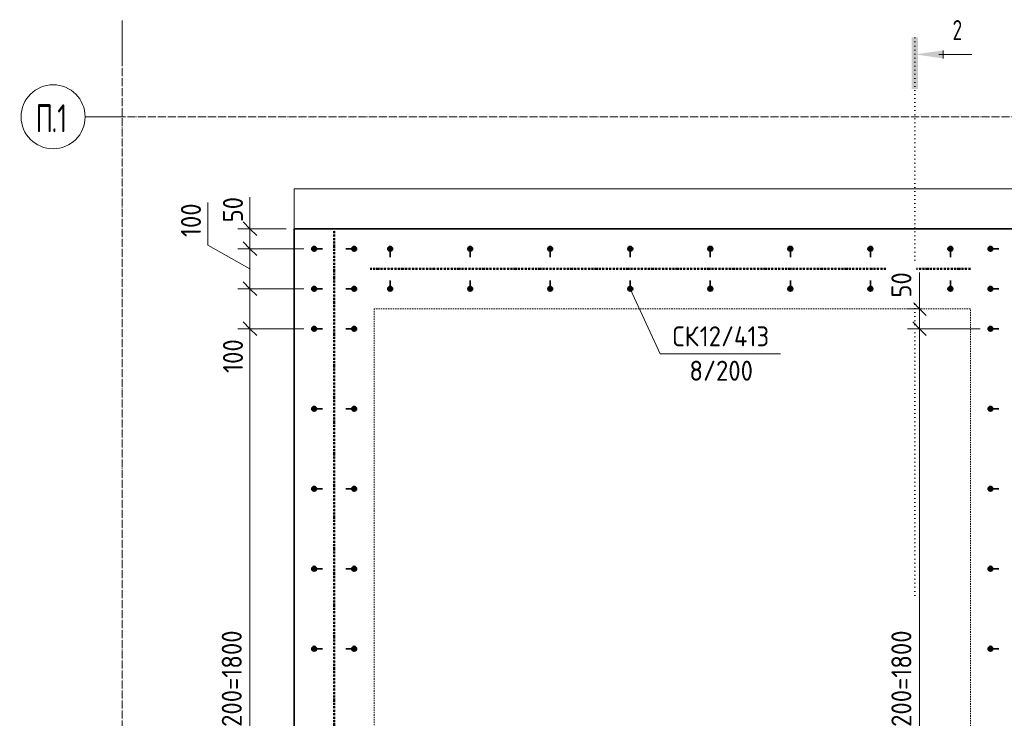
# Model space of a CAD drawing. Header units: millimetres. Extents: x 20745 to 44684, y -2139 to 75713.
# Tile 25 of 28: x 40033 to 42494, y 73891 to 75638. Entities that reach past the tile are written whole.
import ezdxf

# ---------------------------------------------------------------- set-up
doc = ezdxf.new("R2010")
doc.units = ezdxf.units.MM
for name, pattern in [('01 Штриховая _4 мм_', [6, 3.5, -2.5]), ('02 Штрихпунктирная _20 мм_', [25, 20, -2.5, 0, -2.5]), ('03 Штрихпункт с 2 точками _5 мм_', [8.6, 5, -1.2, 0, -1.2, 0, -1.2]), ('04 Пунктир 10мм', [10, 0, -10])]:
    doc.linetypes.add(name, pattern=pattern)
for name, color, linetype, lineweight in [('AA_Dim', 7, 'Continuous', 9), ('AA_Dim-20', 7, 'Continuous', 9), ('AA_Linii', 7, 'Continuous', 9), ('AA_Razrez', 7, 'Continuous', 9), ('AA_Vinoska', 7, 'Continuous', 9), ('AF_Element', 7, 'Continuous', 60), ('AF_Perekritie_Опалубка', 7, 'Continuous', 20), ('AF_Stena', 7, '01 Штриховая _4 мм_', 20), ('AF_Stena_Опалубка', 7, 'Continuous', 20), ('KR_Armatura', 7, 'Continuous', 20), ('KR_Armatura_Tonkie', 7, 'Continuous', 20), ('Оси', 7, 'Continuous', 9)]:
    doc.layers.add(name, color=color, linetype=linetype, lineweight=lineweight)
doc.styles.add('ISOCPEUR', font='isocpeur.ttf', dxfattribs={"width": 0.7, "height": 70})
doc.styles.add('ISOCPEUR_1', font='isocpeur.ttf', dxfattribs={"width": 0.7, "height": 50})
doc.styles.add('ISOCPEUR_2', font='isocpeur.ttf', dxfattribs={"width": 0.9, "height": 50})
doc.dimstyles.new('00_Точн_3_знака__прозр__1', dxfattribs={"dimscale": 304.8, "dimtxt": 49.799059, "dimasz": 0.111549, "dimexe": 0.098425, "dimexo": 0.065617, "dimgap": 0.006562, "dimtad": 1, "dimdec": 3, "dimrnd": 0.001, "dimdsep": 46, "dimtxsty": 'ISOCPEUR_2', "dimblk1": 'OBLIQUE', "dimblk2": 'OBLIQUE', "dimsah": 1, "dimcen": 0.09, "dimdle": 0.098425, "dimazin": 0, "dimtfac": 1, "dimtdec": 4, "dimtix": 1, "dimtmove": 1, "dimatfit": 3, "dimfxl": 1, "dimtvp": 1, "dimtolj": 1, "dimtzin": 0, "dimlwd": 18, "dimlwe": 18, "dimarcsym": 2})
doc.dimstyles.new('01_Точн_3_знака__непрозр_', dxfattribs={"dimscale": 304.8, "dimtxt": 49.799059, "dimasz": 0.111549, "dimexe": 0.098425, "dimexo": 0.065617, "dimgap": 0.016404, "dimtad": 1, "dimdec": 3, "dimrnd": 0.001, "dimdsep": 46, "dimtxsty": 'ISOCPEUR_2', "dimblk1": 'OBLIQUE', "dimblk2": 'OBLIQUE', "dimsah": 1, "dimcen": 0.09, "dimdle": 0.098425, "dimazin": 0, "dimtfac": 1, "dimtdec": 4, "dimtix": 1, "dimtmove": 1, "dimatfit": 3, "dimfxl": 1, "dimtvp": 1, "dimtfill": 1, "dimtolj": 1, "dimtzin": 0, "dimlwd": 18, "dimlwe": 18, "dimarcsym": 2})
doc.dimstyles.new('01_Точн_3_знака__непрозр__1', dxfattribs={"dimscale": 304.8, "dimtxt": 49.799059, "dimasz": 0.111549, "dimexe": 0.098425, "dimexo": 0.065617, "dimgap": 0.016404, "dimtad": 1, "dimdec": 3, "dimrnd": 0.001, "dimdsep": 46, "dimtxsty": 'ISOCPEUR_2', "dimblk1": 'OBLIQUE', "dimblk2": 'OBLIQUE', "dimsah": 1, "dimcen": 0.09, "dimdle": 0.098425, "dimazin": 0, "dimtfac": 1, "dimtdec": 4, "dimtix": 1, "dimtmove": 0, "dimatfit": 3, "dimfxl": 1, "dimtvp": 1, "dimtfill": 1, "dimtolj": 1, "dimtzin": 0, "dimlwd": 18, "dimlwe": 18, "dimarcsym": 2})

# ---------------------------------------------------------------- blocks, each defined once
blk = doc.blocks.new('265_Выпуски из плиты П одной длины _ОбщМод_Линия_ - В3 _d12_ L1800_-3760680-Арм_КР_-0_100_1 этаж копия 2 копия 1')
at = {"layer": 'AF_Element', "linetype": '03 Штрихпункт с 2 точками _5 мм_', "lineweight": 50}
blk.add_line((0, 0), (1500, 0), dxfattribs=at)
blk = doc.blocks.new('351_Ряд стержней П переменный шаг _НесАрм_РабПлоск_ - Тип 1-3760724-Арм_КР_-0_100_1 этаж копия 2 копия 1')
at = {"layer": 'KR_Armatura_Tonkie', "lineweight": 35}
for points in [[(0, 700), (-0.2, 701.6), (-0.8, 703), (-1.8, 704.2), (-3, 705.2), (-4.4, 705.8), (-6, 706), (-7.6, 705.8), (-9, 705.2), (-10.2, 704.2), (-11.2, 703), (-11.8, 701.6), (-12, 700), (-11.8, 698.4), (-11.2, 697), (-10.2, 695.8), (-9, 694.8), (-7.6, 694.2), (-6, 694), (-4.3, 694.3), (-3, 694.8), (-1.8, 695.8), (-0.8, 697), (-0.2, 698.4)], [(100, 700), (99.8, 701.6), (99.2, 703), (98.2, 704.2), (97, 705.2), (95.6, 705.8), (94, 706), (92.4, 705.8), (91, 705.2), (89.8, 704.2), (88.8, 703), (88.2, 701.6), (88, 700), (88.2, 698.4), (88.8, 697), (89.8, 695.8), (91, 694.8), (92.4, 694.2), (94, 694), (95.9, 694.4), (97, 694.8), (98.2, 695.8), (99.2, 697), (99.8, 698.4)], [(0, 500), (-0.2, 501.6), (-0.8, 503), (-1.8, 504.2), (-3, 505.2), (-4.4, 505.8), (-6, 506), (-7.6, 505.8), (-9, 505.2), (-10.2, 504.2), (-11.2, 503), (-11.8, 501.6), (-12, 500), (-11.8, 498.4), (-11.2, 497), (-10.2, 495.8), (-9, 494.8), (-7.6, 494.2), (-6, 494), (-4.3, 494.3), (-3, 494.8), (-1.8, 495.8), (-0.8, 497), (-0.2, 498.4)], [(100, 500), (99.8, 501.6), (99.2, 503), (98.2, 504.2), (97, 505.2), (95.6, 505.8), (94, 506), (92.4, 505.8), (91, 505.2), (89.8, 504.2), (88.8, 503), (88.2, 501.2), (88, 500), (88.2, 498.4), (88.8, 497), (89.8, 495.8), (91, 494.8), (92.4, 494.2), (94, 494), (95.9, 494.4), (97, 494.8), (98.2, 495.8), (99.2, 497), (99.8, 498.4)], [(0, 300), (-0.2, 301.6), (-0.8, 303), (-1.8, 304.2), (-3, 305.2), (-4.4, 305.8), (-6, 306), (-7.6, 305.8), (-9, 305.2), (-10.2, 304.2), (-11.2, 303), (-11.8, 301.6), (-12, 300), (-11.8, 298.4), (-11.2, 297), (-10.2, 295.8), (-9, 294.8), (-7.6, 294.2), (-6, 294), (-4.3, 294.3), (-3, 294.8), (-1.8, 295.8), (-0.8, 297), (-0.2, 298.4)], [(100, 300), (99.8, 301.6), (99.2, 303), (98.2, 304.2), (97, 305.2), (95.6, 305.8), (94, 306), (92.4, 305.8), (91, 305.2), (89.8, 304.2), (88.8, 303), (88.2, 301.6), (88, 300), (88.2, 298.4), (88.8, 297), (90.2, 295.4), (91, 294.8), (92.4, 294.2), (94, 294), (95.9, 294.4), (97, 294.8), (98.2, 295.8), (99.2, 297), (99.8, 298.4)], [(0, 100), (-0.2, 101.6), (-0.8, 103), (-1.8, 104.2), (-3, 105.2), (-4.4, 105.8), (-6, 106), (-7.6, 105.8), (-9, 105.2), (-10.2, 104.2), (-11.2, 103), (-11.8, 101.6), (-12, 100), (-11.8, 98.4), (-11.2, 97), (-10.2, 95.8), (-9, 94.8), (-7.6, 94.2), (-6, 94), (-4.3, 94.3), (-3, 94.8), (-1.8, 95.8), (-0.8, 97), (-0.2, 98.4)], [(100, 100), (99.8, 101.6), (99.2, 103), (98.2, 104.2), (97, 105.2), (95.6, 105.8), (94, 106), (92.4, 105.8), (91, 105.2), (89.8, 104.2), (88.8, 103), (88.2, 101.6), (88, 100), (88.2, 98.4), (88.8, 97), (89.8, 95.8), (91, 94.8), (92.4, 94.2), (94, 94), (95.9, 94.4), (97, 94.8), (98.2, 95.8), (99.2, 97), (99.8, 98.4)], [(0, -100), (-0.2, -98.4), (-0.8, -97), (-1.8, -95.8), (-3, -94.8), (-4.4, -94.2), (-6, -94), (-7.6, -94.2), (-9, -94.8), (-10.2, -95.8), (-11.2, -97), (-11.9, -99), (-12, -100), (-11.8, -101.6), (-11.2, -103), (-10.2, -104.2), (-9, -105.2), (-7.6, -105.8), (-6, -106), (-4.3, -105.7), (-3, -105.2), (-1.8, -104.2), (-0.8, -103), (-0.2, -101.6)], [(100, -100), (99.8, -98.4), (99.2, -97), (98.2, -95.8), (97, -94.8), (95.6, -94.2), (94, -94), (92.4, -94.2), (91, -94.8), (89.8, -95.8), (88.8, -97), (88.1, -99), (88, -100), (88.2, -101.6), (88.8, -103), (89.8, -104.2), (91, -105.2), (92.4, -105.8), (94, -106), (95.9, -105.6), (97, -105.2), (98.2, -104.2), (99.2, -103), (99.8, -101.6)], [(0, -300), (-0.2, -298.4), (-0.8, -297), (-1.8, -295.8), (-3, -294.8), (-4.4, -294.2), (-6, -294), (-7.6, -294.2), (-9, -294.8), (-10.2, -295.8), (-11.2, -297), (-11.8, -298.4), (-12, -300), (-11.8, -301.6), (-11.2, -303), (-9.5, -304.8), (-9, -305.2), (-7.6, -305.8), (-6, -306), (-4.4, -305.8), (-2.5, -304.8), (-1.8, -304.2), (-0.8, -303), (-0.2, -301.6)], [(100, -300), (99.8, -298.4), (99.2, -297), (98.2, -295.8), (97, -294.8), (95.6, -294.2), (94, -294), (92.4, -294.2), (91, -294.8), (89.8, -295.8), (88.8, -297), (88.2, -298.4), (88, -300), (88.2, -301.6), (88.8, -303), (90.5, -304.8), (91, -305.2), (92.4, -305.8), (94, -306), (95.6, -305.8), (97.5, -304.8), (98.2, -304.2), (99.2, -303), (99.8, -301.6)], [(0, -500), (-0.2, -498.4), (-0.8, -497), (-1.8, -495.8), (-3, -494.8), (-4.4, -494.2), (-6, -494), (-7.6, -494.2), (-9, -494.8), (-10.2, -495.8), (-11.2, -497), (-11.8, -498.4), (-12, -500), (-11.8, -501.6), (-11.2, -503), (-10.2, -504.2), (-9, -505.2), (-7.6, -505.8), (-6, -506), (-4.3, -505.7), (-3, -505.2), (-1.8, -504.2), (-0.8, -503), (-0.2, -501.6)], [(100, -500), (99.8, -498.4), (99.2, -497), (98.2, -495.8), (97, -494.8), (95.6, -494.2), (94, -494), (92.4, -494.2), (91, -494.8), (89.8, -495.8), (88.8, -497), (88.2, -498.4), (88, -500), (88.2, -501.6), (88.8, -503), (89.8, -504.2), (91, -505.2), (92.4, -505.8), (94, -506), (95.9, -505.6), (97, -505.2), (98.2, -504.2), (99.2, -503), (99.8, -501.6)], [(0, -700), (-0.2, -698.4), (-0.8, -697), (-1.8, -695.8), (-3, -694.8), (-4.4, -694.2), (-6, -694), (-7.6, -694.2), (-9, -694.8), (-10.2, -695.8), (-11.2, -697), (-11.8, -698.4), (-12, -700), (-11.8, -701.6), (-11.2, -703), (-10.2, -704.2), (-9, -705.2), (-7.6, -705.8), (-6, -706), (-4.3, -705.7), (-3, -705.2), (-1.8, -704.2), (-0.8, -703), (-0.2, -701.6)], [(100, -700), (99.8, -698.4), (99.2, -697), (98.2, -695.8), (97, -694.8), (95.6, -694.2), (94, -694), (92.4, -694.2), (91, -694.8), (89.8, -695.8), (88.8, -697), (88.1, -699.2), (88, -700), (88.2, -701.6), (88.8, -703), (89.8, -704.2), (91, -705.2), (92.4, -705.8), (94, -706), (95.9, -705.6), (97, -705.2), (98.2, -704.2), (99.2, -703), (99.8, -701.6)]]:
    blk.add_hatch(color=256, dxfattribs=at).paths.add_polyline_path(points)
at = {"layer": 'KR_Armatura'}
for centre in [(-6, 700), (94, 700), (-6, 500), (94, 500), (-6, 300), (94, 300), (-6, 100), (94, 100), (-6, -100), (94, -100), (-6, -300), (94, -300), (-6, -500), (94, -500), (-6, -700), (94, -700)]:
    blk.add_circle(centre, 6, dxfattribs=at)
at = {"layer": 'KR_Armatura_Tonkie', "lineweight": 35}
for p, q in [((0, 700), (15, 700)), ((88, 700), (73, 700)), ((0, 500), (15, 500)), ((88, 500), (73, 500)), ((0, 300), (15, 300)), ((88, 300), (73, 300)), ((0, 100), (15, 100)), ((88, 100), (73, 100)), ((0, -100), (15, -100)), ((88, -100), (73, -100)), ((0, -300), (15, -300)), ((88, -300), (73, -300)), ((0, -500), (15, -500)), ((88, -500), (73, -500)), ((0, -700), (15, -700)), ((88, -700), (73, -700))]:
    blk.add_line(p, q, dxfattribs=at)
for centre, start, end in [((-6, 700), 360, 180), ((-6, 700), 180, 0), ((94, 700), 360, 180), ((94, 700), 180, 360), ((-6, 500), 360, 180), ((-6, 500), 180, 0), ((94, 500), 360, 180), ((94, 500), 180, 360), ((-6, 300), 360, 180), ((-6, 300), 180, 0), ((94, 300), 360, 180), ((94, 300), 180, 360), ((-6, 100), 360, 180), ((-6, 100), 180, 360), ((94, 100), 360, 180), ((94, 100), 180, 360), ((-6, -100), 360, 180), ((94, -100), 360, 180), ((-6, -100), 180, 360), ((94, -100), 180, 360), ((-6, -300), 360, 180), ((94, -300), 360, 180), ((-6, -300), 180, 0), ((94, -300), 180, 360), ((-6, -500), 360, 180), ((-6, -500), 180, 0), ((94, -500), 360, 180), ((94, -500), 180, 360), ((-6, -700), 360, 180), ((-6, -700), 180, 0), ((94, -700), 360, 180), ((94, -700), 180, 360)]:
    blk.add_arc(centre, 6, start, end, dxfattribs=at)
blk = doc.blocks.new('265_Выпуски из плиты П одной длины _ОбщМод_Линия_ - В3 _d12_ L1800_-3824221-Арм_КР_-0_100_1 этаж копия 2 копия 1')
at = {"layer": 'AF_Element', "linetype": '03 Штрихпункт с 2 точками _5 мм_', "lineweight": 50}
blk.add_line((0, 0), (2290, 0), dxfattribs=at)
blk = doc.blocks.new('351_Ряд стержней П переменный шаг _НесАрм_РабПлоск_ - Тип 1-3824247-Арм_КР_-0_100_1 этаж копия 2 копия 1')
at = {"layer": 'KR_Armatura_Tonkie', "lineweight": 35}
for points in [[(-6, 1089), (-3.8, 1089.5), (-3, 1089.8), (-1.8, 1090.8), (-0.8, 1092), (-0.2, 1093.4), (0, 1095), (-0.2, 1096.6), (-0.8, 1098), (-1.8, 1099.2), (-3.8, 1100.5), (-4.4, 1100.8), (-6, 1101), (-7.6, 1100.8), (-9, 1100.2), (-10.2, 1099.2), (-11.2, 1098), (-11.8, 1096.6), (-12, 1095), (-11.7, 1093.3), (-11.2, 1092), (-10.2, 1090.8), (-9, 1089.8), (-7.6, 1089.2)], [(94, 1089), (95.6, 1089.2), (97, 1089.8), (98.2, 1090.8), (99.2, 1092), (99.8, 1093.4), (100, 1095), (99.8, 1096.6), (99.1, 1098.2), (98.2, 1099.2), (97, 1100.2), (95.6, 1100.8), (94, 1101), (92.4, 1100.8), (91, 1100.2), (89.8, 1099.2), (88.8, 1098), (88.2, 1096.6), (88, 1095), (88.3, 1093.3), (88.8, 1092), (89.8, 1090.8), (91, 1089.8), (92.4, 1089.2)], [(-6, 989), (-3.8, 989.5), (-3, 989.8), (-1.8, 990.8), (-0.8, 992), (-0.2, 993.4), (0, 995), (-0.2, 996.6), (-0.8, 998), (-1.8, 999.2), (-3.8, 1000.5), (-4.4, 1000.8), (-6, 1001), (-7.6, 1000.8), (-9, 1000.2), (-10.2, 999.2), (-11.2, 998), (-11.8, 996.6), (-12, 995), (-11.6, 993.1), (-11.2, 992), (-10.2, 990.8), (-9, 989.8), (-7.6, 989.2)], [(94, 989), (95.6, 989.2), (97, 989.8), (98.2, 990.8), (99.2, 992), (99.8, 993.4), (100, 995), (99.8, 996.6), (99.1, 998.2), (98.2, 999.2), (97, 1000.2), (95.6, 1000.8), (94, 1001), (92.4, 1000.8), (91, 1000.2), (89.8, 999.2), (88.8, 998), (88.2, 996.6), (88, 995), (88.4, 993.1), (88.8, 992), (89.8, 990.8), (91, 989.8), (92.4, 989.2)], [(-6, 889), (-3.8, 889.5), (-3, 889.8), (-1.8, 890.8), (-0.8, 892), (-0.2, 893.4), (0, 895), (-0.2, 896.6), (-0.8, 898), (-1.8, 899.2), (-3.8, 900.5), (-4.4, 900.8), (-6, 901), (-7.6, 900.8), (-9, 900.2), (-10.2, 899.2), (-11.2, 898), (-11.8, 896.6), (-12, 895), (-11.5, 892.8), (-11.2, 892), (-10.2, 890.8), (-9, 889.8), (-7.6, 889.2)], [(94, 889), (95.6, 889.2), (97, 889.8), (98.2, 890.8), (99.2, 892), (99.8, 893.4), (100, 895), (99.8, 896.6), (99.1, 898.2), (98.2, 899.2), (97, 900.2), (95.6, 900.8), (94, 901), (92.4, 900.8), (91, 900.2), (89.8, 899.2), (88.8, 898), (88.2, 896.6), (88, 895), (88.5, 892.8), (88.8, 892), (89.8, 890.8), (91, 889.8), (92.4, 889.2)], [(-6, 689), (-3.8, 689.5), (-3, 689.8), (-1.8, 690.8), (-0.7, 692.3), (-0.2, 693.4), (0, 695), (-0.2, 696.6), (-0.8, 698), (-1.8, 699.2), (-3.8, 700.5), (-4.4, 700.8), (-6, 701), (-7.6, 700.8), (-9, 700.2), (-10.2, 699.2), (-11.2, 698), (-11.8, 696.6), (-12, 695), (-11.8, 693.4), (-11.2, 692), (-10.2, 690.8), (-9, 689.8), (-7.6, 689.2)], [(94, 689), (95.6, 689.2), (97, 689.8), (98.2, 690.8), (99.2, 692), (99.8, 693.4), (100, 695), (99.8, 696.6), (99.1, 698.2), (98.2, 699.2), (97, 700.2), (95.6, 700.8), (94, 701), (92.4, 700.8), (91, 700.2), (89.8, 699.2), (88.8, 698), (88.2, 696.6), (88, 695), (88.2, 693.4), (88.8, 692), (89.8, 690.8), (91, 689.8), (92.4, 689.2)], [(-6, 489), (-3.8, 489.5), (-3, 489.8), (-1.8, 490.8), (-0.8, 492), (-0.2, 493.4), (0, 495), (-0.2, 496.6), (-0.8, 498), (-1.8, 499.2), (-3.8, 500.5), (-4.4, 500.8), (-6, 501), (-7.6, 500.8), (-9, 500.2), (-10.2, 499.2), (-11.2, 498), (-11.8, 496.6), (-12, 495), (-11.8, 493.4), (-11.1, 491.8), (-10.2, 490.8), (-9, 489.8), (-7.6, 489.2)], [(94, 489), (95.6, 489.2), (97, 489.8), (98.2, 490.8), (99.2, 492), (99.8, 493.4), (100, 495), (99.8, 496.6), (99.1, 498.2), (98.2, 499.2), (97, 500.2), (95.6, 500.8), (94, 501), (92.4, 500.8), (91, 500.2), (89.8, 499.2), (88.8, 498), (88.2, 496.6), (88, 495), (88.2, 493.4), (88.9, 491.8), (89.8, 490.8), (91, 489.8), (92.4, 489.2)], [(-6, 289), (-4.4, 289.2), (-3, 289.8), (-1.3, 291.3), (-0.8, 292), (-0.2, 293.4), (0, 295), (-0.2, 296.6), (-0.8, 298), (-1.8, 299.2), (-3.8, 300.5), (-4.4, 300.8), (-6, 301), (-7.6, 300.8), (-9, 300.2), (-10.2, 299.2), (-11.2, 298), (-11.8, 296.6), (-12, 295), (-11.8, 293.4), (-10.7, 291.3), (-10.2, 290.8), (-9, 289.8), (-7.6, 289.2)], [(94, 289), (95.6, 289.2), (97, 289.8), (98.7, 291.3), (99.2, 292), (99.8, 293.4), (100, 295), (99.8, 296.6), (99.1, 298.2), (98.2, 299.2), (97, 300.2), (95.6, 300.8), (94, 301), (92.4, 300.8), (91, 300.2), (89.8, 299.2), (88.8, 298), (88.2, 296.6), (88, 295), (88.2, 293.4), (89.3, 291.3), (89.8, 290.8), (91, 289.8), (92.4, 289.2)], [(-6, 89), (-4.4, 89.2), (-3, 89.8), (-1.7, 90.8), (-0.8, 92), (-0.2, 93.4), (0, 95), (-0.2, 96.6), (-0.8, 98), (-1.8, 99.2), (-3.8, 100.5), (-4.4, 100.8), (-6, 101), (-7.6, 100.8), (-9, 100.2), (-10.2, 99.2), (-11.2, 98), (-11.8, 96.6), (-12, 95), (-11.8, 93.4), (-11.2, 92), (-10.2, 90.8), (-9, 89.8), (-7.6, 89.2)], [(94, 89), (95.6, 89.2), (97, 89.8), (98.3, 90.8), (99.2, 92), (99.8, 93.4), (100, 95), (99.8, 96.6), (99.1, 98.2), (98.2, 99.2), (97, 100.2), (95.6, 100.8), (94, 101), (92.4, 100.8), (91, 100.2), (89.8, 99.2), (88.8, 98), (88.2, 96.6), (88, 95), (88.2, 93.4), (88.8, 92), (89.8, 90.8), (91, 89.8), (92.4, 89.2)]]:
    blk.add_hatch(color=256, dxfattribs=at).paths.add_polyline_path(points)
at = {"layer": 'KR_Armatura'}
for centre in [(-6, 1095), (94, 1095), (-6, 995), (94, 995), (-6, 895), (94, 895), (-6, 695), (94, 695), (-6, 495), (94, 495), (-6, 295), (94, 295), (-6, 95), (94, 95)]:
    blk.add_circle(centre, 6, dxfattribs=at)
at = {"layer": 'KR_Armatura_Tonkie', "lineweight": 35}
for p, q in [((0, 1095), (15, 1095)), ((88, 1095), (73, 1095)), ((0, 995), (15, 995)), ((88, 995), (73, 995)), ((0, 895), (15, 895)), ((88, 895), (73, 895)), ((0, 695), (15, 695)), ((88, 695), (73, 695)), ((0, 495), (15, 495)), ((88, 495), (73, 495)), ((0, 295), (15, 295)), ((88, 295), (73, 295)), ((0, 95), (15, 95)), ((88, 95), (73, 95))]:
    blk.add_line(p, q, dxfattribs=at)
for centre, start, end in [((-6, 1095), 360, 180), ((-6, 1095), 180, 360), ((94, 1095), 0, 180), ((94, 1095), 180, 360), ((-6, 995), 360, 180), ((-6, 995), 180, 360), ((94, 995), 0, 180), ((94, 995), 180, 360), ((-6, 895), 360, 180), ((-6, 895), 180, 360), ((94, 895), 0, 180), ((94, 895), 180, 360), ((-6, 695), 360, 180), ((-6, 695), 180, 360), ((94, 695), 0, 180), ((94, 695), 180, 360), ((-6, 495), 360, 180), ((-6, 495), 180, 360), ((94, 495), 0, 180), ((94, 495), 180, 360), ((-6, 295), 360, 180), ((94, 295), 0, 180), ((-6, 295), 180, 360), ((94, 295), 180, 360), ((-6, 95), 360, 180), ((94, 95), 0, 180), ((-6, 95), 180, 360), ((94, 95), 180, 360)]:
    blk.add_arc(centre, 6, start, end, dxfattribs=at)
blk = doc.blocks.new('351_Ряд стержней П переменный шаг _НесАрм_РабПлоск_ - Тип 1-3824490-Арм_КР_-0_100_1 этаж копия 2 копия 1')
at = {"layer": 'KR_Armatura_Tonkie', "lineweight": 35}
for points in [[(-6, 1089), (-4.4, 1089.2), (-3, 1089.8), (-1.8, 1090.8), (-0.8, 1092), (-0.2, 1093.4), (0, 1095), (-0.2, 1096.6), (-0.8, 1098), (-1.8, 1099.2), (-3, 1100.2), (-4.4, 1100.8), (-6, 1101), (-7.6, 1100.8), (-9, 1100.2), (-10.2, 1099.2), (-11.2, 1098), (-11.8, 1096.6), (-12, 1095), (-11.7, 1093.3), (-11.2, 1092), (-10.2, 1090.8), (-9, 1089.8), (-7.6, 1089.2)], [(-6, 989), (-4.4, 989.2), (-3, 989.8), (-1.8, 990.8), (-0.8, 992), (-0.2, 993.4), (0, 995), (-0.2, 996.6), (-0.8, 998), (-1.8, 999.2), (-3, 1000.2), (-4.4, 1000.8), (-6, 1001), (-7.6, 1000.8), (-9, 1000.2), (-10.2, 999.2), (-11.2, 998), (-11.8, 996.6), (-12, 995), (-11.6, 993.1), (-11.2, 992), (-10.2, 990.8), (-9, 989.8), (-7.6, 989.2)], [(-6, 889), (-4.4, 889.2), (-3, 889.8), (-1.8, 890.8), (-0.8, 892), (-0.2, 893.4), (0, 895), (-0.2, 896.6), (-0.8, 898), (-1.8, 899.2), (-3, 900.2), (-4.4, 900.8), (-6, 901), (-7.6, 900.8), (-9, 900.2), (-10.2, 899.2), (-11.2, 898), (-11.8, 896.6), (-12, 895), (-11.5, 892.8), (-11.2, 892), (-10.2, 890.8), (-9, 889.8), (-7.6, 889.2)], [(-6, 689), (-4.4, 689.2), (-3, 689.8), (-1.8, 690.8), (-0.7, 692.3), (-0.2, 693.4), (0, 695), (-0.2, 696.6), (-0.8, 698), (-1.8, 699.2), (-3, 700.2), (-4.4, 700.8), (-6, 701), (-7.6, 700.8), (-9, 700.2), (-10.2, 699.2), (-11.2, 698), (-11.8, 696.6), (-12, 695), (-11.8, 693.4), (-11.2, 692), (-10.2, 690.8), (-9, 689.8), (-7.6, 689.2)], [(-6, 489), (-4.4, 489.2), (-3, 489.8), (-1.8, 490.8), (-0.8, 492), (-0.2, 493.4), (0, 495), (-0.2, 496.6), (-0.8, 498), (-1.8, 499.2), (-3, 500.2), (-4.4, 500.8), (-6, 501), (-7.6, 500.8), (-9, 500.2), (-10.2, 499.2), (-11.2, 498), (-11.8, 496.6), (-12, 495), (-11.8, 493.4), (-11.1, 491.8), (-10.2, 490.8), (-9, 489.8), (-7.6, 489.2)], [(-6, 289), (-4.4, 289.2), (-3, 289.8), (-1.3, 291.3), (-0.8, 292), (-0.2, 293.4), (0, 295), (-0.2, 296.6), (-0.8, 298), (-1.8, 299.2), (-3, 300.2), (-4.4, 300.8), (-6, 301), (-7.6, 300.8), (-9, 300.2), (-10.2, 299.2), (-11.2, 298), (-11.8, 296.6), (-12, 295), (-11.8, 293.4), (-10.7, 291.3), (-10.2, 290.8), (-9, 289.8), (-7.6, 289.2)], [(-6, 89), (-4.4, 89.2), (-3, 89.8), (-1.7, 90.8), (-0.8, 92), (-0.2, 93.4), (0, 95), (-0.2, 96.6), (-0.8, 98), (-1.8, 99.2), (-3, 100.2), (-4.4, 100.8), (-6, 101), (-7.6, 100.8), (-9, 100.2), (-10.2, 99.2), (-11.2, 98), (-11.8, 96.6), (-12, 95), (-11.8, 93.4), (-11.2, 92), (-10.2, 90.8), (-9, 89.8), (-7.6, 89.2)]]:
    blk.add_hatch(color=256, dxfattribs=at).paths.add_polyline_path(points)
at = {"layer": 'KR_Armatura'}
for centre in [(-6, 1095), (-6, 995), (-6, 895), (-6, 695), (-6, 495), (-6, 295), (-6, 95)]:
    blk.add_circle(centre, 6, dxfattribs=at)
at = {"layer": 'KR_Armatura_Tonkie', "lineweight": 35}
for p, q in [((0, 1095), (15, 1095)), ((0, 995), (15, 995)), ((0, 895), (15, 895)), ((0, 695), (15, 695)), ((0, 495), (15, 495)), ((0, 295), (15, 295)), ((0, 95), (15, 95))]:
    blk.add_line(p, q, dxfattribs=at)
for centre, start, end in [((-6, 1095), 360, 180), ((-6, 1095), 180, 360), ((-6, 995), 360, 180), ((-6, 995), 180, 360), ((-6, 895), 360, 180), ((-6, 895), 180, 360), ((-6, 695), 360, 180), ((-6, 695), 180, 360), ((-6, 495), 360, 180), ((-6, 495), 180, 360), ((-6, 295), 360, 180), ((-6, 295), 180, 360), ((-6, 95), 360, 180), ((-6, 95), 180, 360)]:
    blk.add_arc(centre, 6, start, end, dxfattribs=at)
blk = doc.blocks.new('Ось сетки - d_4мм-2765513-Арм_КР_-0_100_1 этаж копия 2 копия 1')
at = {"layer": 'Оси'}
for start, end in [(360, 180), (360, 180), (180, 360), (180, 360)]:
    blk.add_arc((0, 0), 4, start, end, dxfattribs=at)
blk = doc.blocks.new('Разрез - Номер узла_ сзади-394133-Арм_КР_-0_100_1 этаж копия 2 копия 1')
at = {"layer": 'AA_Razrez'}
for points in [[(7.33, 0.4), (7.33, -0.39), (0.87, -0.39), (0.87, 0.4)], [(3.5, -3.53), (2.5, -3.53), (3, 0)]]:
    blk.add_hatch(color=256, dxfattribs=at).paths.add_polyline_path(points)
for p, q in [((2.5, -3.53), (3.5, -3.53)), ((3, -3), (3, -7.1))]:
    blk.add_line(p, q, dxfattribs=at)
blk = doc.blocks.new('042_М_Арматуры - Диам длина поз _ Шаг колво-3174169-Арм_КР_-0_100_1 этаж копия 2 копия 1')
at = {"layer": 'AA_Vinoska'}
blk.add_line((-7.5, 0), (7.5, 0), dxfattribs=at)
blk = doc.blocks.new('DIMBLOCK48-Арм_КР_-0_100_1 этаж копия 2 копия 1')
at = {"layer": 'AA_Dim-20', "lineweight": 18}
for p, q in [((42281.9, 75006), (42281.9, 74922.8)), ((42281.9, 74945), (42281.9, 74865)), ((42281.9, 74915), (42251.9, 74915)), ((42281.9, 74922.8), (42281.9, 74890)), ((42281.9, 74915), (42285.9, 74915)), ((42281.9, 74865), (42251.9, 74865)), ((42281.9, 74865), (42433.1, 74865))]:
    blk.add_line(p, q, dxfattribs=at)
at = {"layer": 'AA_Dim-20', "lineweight": 30}
for p, q in [((42281.9, 74915), (42264.9, 74932)), ((42281.9, 74915), (42298.9, 74898)), ((42281.9, 74865), (42264.9, 74882)), ((42281.9, 74865), (42298.9, 74848))]:
    blk.add_line(p, q, dxfattribs=at)
at = {"layer": 'AA_Dim-20', "color": 0, "lineweight": 18, "insert": (42211.6, 74942.8), "char_height": 50, "width": 75.848, "attachment_point": 1, "rotation": 90, "line_spacing_factor": 1.149209, "style": 'ISOCPEUR_2', "bg_fill": 3, "box_fill_scale": 1.25, "bg_fill_color": 256, "bg_fill_true_color": 13158600, "bg_fill_transparency": 0}
blk.add_mtext('50', dxfattribs=at)
blk = doc.blocks.new('_None')
blk = doc.blocks.new('DIMBLOCK49-Арм_КР_-0_100_1 этаж копия 2 копия 1')
at = {"layer": 'AA_Dim-20', "lineweight": 30}
for p, q in [((42281.9, 74865), (42264.9, 74882)), ((42281.9, 74865), (42298.9, 74848)), ((42281.9, 73065), (42264.9, 73082)), ((42281.9, 73065), (42298.9, 73048)), ((42281.9, 73025), (42264.9, 73042)), ((42281.9, 73025), (42298.9, 73008))]:
    blk.add_line(p, q, dxfattribs=at)
at = {"layer": 'AA_Dim-20', "lineweight": 18}
for p, q in [((42281.9, 74865), (42251.9, 74865)), ((42281.9, 74865), (42281.9, 73065)), ((42281.9, 74865), (42433.1, 74865)), ((42281.9, 73065), (42251.9, 73065)), ((42281.9, 73065), (42433.1, 73065)), ((42281.9, 73025), (42251.9, 73025)), ((42281.9, 73025), (42285.9, 73025))]:
    blk.add_line(p, q, dxfattribs=at)
at = {"layer": 'AA_Dim-20', "color": 0, "lineweight": 18, "insert": (42211.6, 73811.3), "char_height": 50, "width": 368.896, "attachment_point": 1, "rotation": 90, "line_spacing_factor": 1.149209, "style": 'ISOCPEUR_2', "bg_fill": 3, "box_fill_scale": 1.25, "bg_fill_color": 256, "bg_fill_true_color": 13158600, "bg_fill_transparency": 0}
blk.add_mtext('9х200=1800', dxfattribs=at)
blk = doc.blocks.new('DIMBLOCK51-Арм_КР_-0_100_1 этаж копия 2 копия 1')
at = {"layer": 'AA_Dim-20', "lineweight": 30}
for p, q in [((40608.4, 74865), (40591.4, 74882)), ((40608.4, 74865), (40625.4, 74848)), ((40608.4, 73065), (40591.4, 73082)), ((40608.4, 73065), (40625.4, 73048))]:
    blk.add_line(p, q, dxfattribs=at)
at = {"layer": 'AA_Dim-20', "lineweight": 18}
for p, q in [((40608.4, 73035), (40608.4, 74895)), ((40608.4, 74865), (40578.4, 74865)), ((40608.4, 74865), (40743.1, 74865)), ((40608.4, 73065), (40578.4, 73065)), ((40608.4, 73065), (40743.1, 73065))]:
    blk.add_line(p, q, dxfattribs=at)
at = {"layer": 'AA_Dim-20', "color": 0, "lineweight": 18, "insert": (40538.1, 73811.3), "char_height": 50, "width": 368.896, "attachment_point": 1, "rotation": 90, "line_spacing_factor": 1.149209, "style": 'ISOCPEUR_2', "bg_fill": 3, "box_fill_scale": 1.25, "bg_fill_color": 256, "bg_fill_true_color": 13158600, "bg_fill_transparency": 0}
blk.add_mtext('9х200=1800', dxfattribs=at)
blk = doc.blocks.new('DIMBLOCK70-Арм_КР_-0_100_1 этаж копия 2 копия 1')
at = {"layer": 'AA_Dim-20', "lineweight": 30}
for p, q in [((40608.4, 74965), (40591.4, 74982)), ((40608.4, 74965), (40625.4, 74948)), ((40608.4, 74865), (40591.4, 74882)), ((40608.4, 74865), (40625.4, 74848))]:
    blk.add_line(p, q, dxfattribs=at)
at = {"layer": 'AA_Dim-20', "lineweight": 18}
for p, q in [((40743.1, 74965), (40578.4, 74965)), ((40608.4, 74835), (40608.4, 74965)), ((40608.4, 74965), (40743.1, 74965)), ((40608.4, 74860.8), (40608.4, 74915)), ((40743.1, 74865), (40578.4, 74865)), ((40608.4, 74865), (40743.1, 74865)), ((40608.4, 74754.6), (40608.4, 74860.8))]:
    blk.add_line(p, q, dxfattribs=at)
at = {"layer": 'AA_Dim-20', "color": 0, "lineweight": 18, "insert": (40541.1, 74754.6), "char_height": 50, "width": 103.429, "attachment_point": 1, "rotation": 90, "line_spacing_factor": 1.149209, "style": 'ISOCPEUR_2'}
blk.add_mtext('100', dxfattribs=at)
blk = doc.blocks.new('_Oblique')
at = {"color": 0, "linetype": 'ByBlock', "lineweight": -2}
blk.add_line((-0.5, -0.5), (0.5, 0.5), dxfattribs=at)
blk = doc.blocks.new('DIMBLOCK71-Арм_КР_-0_100_1 этаж копия 2 копия 1')
at = {"layer": 'AA_Dim-20', "lineweight": 18}
for p, q in [((40503.4, 75180.5), (40503.4, 75074.3)), ((40503.4, 75074.3), (40608.4, 75015)), ((40743.1, 75065), (40578.4, 75065)), ((40608.4, 74965), (40608.4, 75065)), ((40608.4, 75065), (40743.1, 75065)), ((40743.1, 74965), (40578.4, 74965)), ((40608.4, 74965), (40743.1, 74965))]:
    blk.add_line(p, q, dxfattribs=at)
at = {"layer": 'AA_Dim-20', "lineweight": 30}
for p, q in [((40608.4, 75065), (40591.4, 75082)), ((40608.4, 75065), (40625.4, 75048)), ((40608.4, 74965), (40591.4, 74982)), ((40608.4, 74965), (40625.4, 74948))]:
    blk.add_line(p, q, dxfattribs=at)
at = {"layer": 'AA_Dim-20', "color": 0, "lineweight": 18, "insert": (40436.1, 75094.3), "char_height": 50, "width": 103.429, "attachment_point": 1, "rotation": 90, "line_spacing_factor": 1.149209, "style": 'ISOCPEUR_2'}
blk.add_mtext('100', dxfattribs=at)
blk = doc.blocks.new('DIMBLOCK72-Арм_КР_-0_100_1 этаж копия 2 копия 1')
at = {"layer": 'AA_Dim-20', "lineweight": 18}
for p, q in [((40608.4, 75194.1), (40608.4, 75110.9)), ((40608.4, 75065), (40608.4, 75145)), ((40699.1, 75115), (40578.4, 75115)), ((40608.4, 75115), (40699.1, 75115)), ((40608.4, 75110.9), (40608.4, 75090)), ((40743.1, 75065), (40578.4, 75065)), ((40608.4, 75065), (40743.1, 75065))]:
    blk.add_line(p, q, dxfattribs=at)
at = {"layer": 'AA_Dim-20', "lineweight": 30}
for p, q in [((40608.4, 75115), (40591.4, 75132)), ((40608.4, 75115), (40625.4, 75098)), ((40608.4, 75065), (40591.4, 75082)), ((40608.4, 75065), (40625.4, 75048))]:
    blk.add_line(p, q, dxfattribs=at)
at = {"layer": 'AA_Dim-20', "color": 0, "lineweight": 18, "insert": (40541.1, 75130.9), "char_height": 50, "width": 75.848, "attachment_point": 1, "rotation": 90, "line_spacing_factor": 1.149209, "style": 'ISOCPEUR_2'}
blk.add_mtext('50', dxfattribs=at)

msp = doc.modelspace()

# ---------------------------------------------------------------- linework, layer by layer
at = {"layer": 'AA_Linii'}
for p, q in [((44209.0831, 75215), (40719.0831, 75215)), ((40719.0831, 75215), (40719.0831, 75115)), ((40719.0831, 72825), (40719.0831, 75114.9504))]:
    msp.add_line(p, q, dxfattribs=at)
at = {"layer": 'AA_Razrez', "linetype": '04 Пунктир 10мм'}
msp.add_line((42270.5831, 72188.4545), (42270.5831, 75610.9794), dxfattribs=at)
at = {"layer": 'AA_Vinoska'}
msp.add_line((41559.0831, 74964.4373), (41634.1166, 74802.0203), dxfattribs=at)
at = {"layer": 'AF_Perekritie_Опалубка', "lineweight": 35}
for p, q in [((42609.0831, 75115), (40719.0831, 75115)), ((40719.0831, 75115), (40719.0831, 72825))]:
    msp.add_line(p, q, dxfattribs=at)
at = {"layer": 'AF_Stena'}
for p, q in [((40919.0831, 74915), (40919.0831, 73025)), ((42409.0831, 74915), (40919.0831, 74915)), ((42409.0831, 73025), (42409.0831, 74915))]:
    msp.add_line(p, q, dxfattribs=at)
at = {"layer": 'AF_Stena_Опалубка', "linetype": '01 Штриховая _4 мм_'}
for p in [(40719.0831, 75115), (42609.0393, 75115)]:
    msp.add_line(p, (40919.0831, 75115), dxfattribs=at)
at = {"layer": 'Оси'}
for p, q in [((40289.0831, 75536.1884), (40289.0831, 75636.1884)), ((40296.6684, 75395), (40196.6684, 75395))]:
    msp.add_line(p, q, dxfattribs=at)
at = {"layer": 'Оси', "linetype": '02 Штрихпунктирная _20 мм_'}
for p, q in [((40289.0831, 72409.3776), (40289.0831, 75536.1884)), ((44389.1218, 75395), (40296.6684, 75395))]:
    msp.add_line(p, q, dxfattribs=at)

# ---------------------------------------------------------------- block references
at = {"layer": 'AA_Razrez', "extrusion": (0, 0, -1), "xscale": 19.99999999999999, "yscale": 19.99999999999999, "zscale": 19.99999999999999, "rotation": 270.0000000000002}
msp.add_blockref('Разрез - Номер узла_ сзади-394133-Арм_КР_-0_100_1 этаж копия 2 копия 1', (-42270.5831, 75610.9794), dxfattribs=at)
at = {"layer": 'AA_Vinoska', "xscale": 19.99999999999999, "yscale": 19.99999999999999, "zscale": 19.99999999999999}
msp.add_blockref('042_М_Арматуры - Диам длина поз _ Шаг колво-3174169-Арм_КР_-0_100_1 этаж копия 2 копия 1', (41784.1166, 74802.0203), dxfattribs=at)
at = {"layer": 'AF_Element', "linetype": '03 Штрихпункт с 2 точками _5 мм_', "lineweight": 50}
for name, p, rotation in [('265_Выпуски из плиты П одной длины _ОбщМод_Линия_ - В3 _d12_ L1800_-3824221-Арм_КР_-0_100_1 этаж копия 2 копия 1', (40819.0831, 72825), 89.9999999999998), ('265_Выпуски из плиты П одной длины _ОбщМод_Линия_ - В3 _d12_ L1800_-3760680-Арм_КР_-0_100_1 этаж копия 2 копия 1', (42409.0831, 75015), 180)]:
    msp.add_blockref(name, p, dxfattribs=dict(at, rotation=rotation))
at = {"layer": 'KR_Armatura_Tonkie', "lineweight": 35}
for name, p in [('351_Ряд стержней П переменный шаг _НесАрм_РабПлоск_ - Тип 1-3824247-Арм_КР_-0_100_1 этаж копия 2 копия 1', (40775.0831, 73970)), ('351_Ряд стержней П переменный шаг _НесАрм_РабПлоск_ - Тип 1-3824490-Арм_КР_-0_100_1 этаж копия 2 копия 1', (42465.0831, 73970))]:
    msp.add_blockref(name, p, dxfattribs=at)
at = {"layer": 'KR_Armatura_Tonkie', "lineweight": 35, "rotation": 269.9999999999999}
msp.add_blockref('351_Ряд стержней П переменный шаг _НесАрм_РабПлоск_ - Тип 1-3760724-Арм_КР_-0_100_1 этаж копия 2 копия 1', (41659.0831, 75059), dxfattribs=at)
at = {"layer": 'Оси', "xscale": 19.99999999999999, "yscale": 19.99999999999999, "zscale": 19.99999999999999, "rotation": 89.99999999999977}
msp.add_blockref('Ось сетки - d_4мм-2765513-Арм_КР_-0_100_1 этаж копия 2 копия 1', (40116.6684, 75395), dxfattribs=at)

# ---------------------------------------------------------------- texts
at = {"layer": 'AA_Razrez', "insert": (42364.4657, 75636.9487), "char_height": 50, "width": 30.303787, "attachment_point": 1, "style": 'ISOCPEUR_1'}
msp.add_mtext('\\fISOCPEUR|b0|i0|c204|p34|;\\W.7;2', dxfattribs=at)
at = {"layer": 'AA_Vinoska', "char_height": 50, "attachment_point": 1, "style": 'ISOCPEUR_2'}
for s, insert, width in [('СК', (41664.6994, 74871.1024), 82.253137), ('12/413', (41732.5651, 74871.1024), 215.012587), ('8/200', (41706.9094, 74785.1213), 194.810062)]:
    msp.add_mtext(s, dxfattribs=dict(at, insert=insert, width=width))
at = {"layer": 'Оси', "char_height": 70, "width": 48.261587, "attachment_point": 1, "style": 'ISOCPEUR'}
for s, insert in [('\\fISOCPEUR|b0|i0|c204|p34|;\\W.7;П', (40072.823, 75426.4076)), ('.1', (40112.6428, 75426.4076))]:
    msp.add_mtext(s, dxfattribs=dict(at, insert=insert))

# ---------------------------------------------------------------- dimensions: what is measured, and where the dimension line sits
at = {"layer": 'AA_Dim', "lineweight": 18}
for base, p1, p2, override, picture, middle in [((40608.397, 75065), (40763.0831, 74965), (40763.0831, 75065), {"dimpost": '<>', "dimfxl": 100}, 'DIMBLOCK71-Арм_КР_-0_100_1 этаж копия 2 копия 1', (40469.4076, 75146.0308)), ((40608.397, 75115), (40763.0831, 75065), (40719.0831, 75115), {"dimpost": '<>', "dimfxl": 66.603303}, 'DIMBLOCK72-Арм_КР_-0_100_1 этаж копия 2 копия 1', (40574.4076, 75168.8407))]:
    dim = msp.add_linear_dim(base=base, p1=p1, p2=p2, angle=90, dimstyle='00_Точн_3_знака__прозр__1', override=override, dxfattribs=at)
    dim.commit()
    dim.dimension.update_dxf_attribs({"geometry": picture, "text_midpoint": middle, "dimtype": 160, "text_rotation": 90})

# ---------------------------------------------------------------- next in the draw order: dimensions: what is measured, and where the dimension line sits
dim = msp.add_linear_dim(base=(42281.8868, 74865), p1=(42305.9284, 74915), p2=(42453.0831, 74865), angle=90, text='50', dimstyle='01_Точн_3_знака__непрозр_', override={"dimpost": '<>', "dimblk1": 'None', "dimblk2": 'None', "dimsah": 1, "dimfxl": 155.41719}, dxfattribs=at)
dim.commit()
dim.dimension.update_dxf_attribs({"geometry": 'DIMBLOCK48-Арм_КР_-0_100_1 этаж копия 2 копия 1', "text_midpoint": (42244.8973, 74980.7207), "dimtype": 160, "text_rotation": 90})
dim = msp.add_linear_dim(base=(40608.397, 74865), p1=(40763.0831, 73065), p2=(40763.0831, 74865), angle=90, text='9х200=1800', dimstyle='01_Точн_3_знака__непрозр__1', override={"dimpost": '<>', "dimblk1": 'None', "dimblk2": 'None', "dimsah": 1, "dimfxl": 1800}, dxfattribs=at)
dim.commit()
dim.dimension.update_dxf_attribs({"geometry": 'DIMBLOCK51-Арм_КР_-0_100_1 этаж копия 2 копия 1', "text_midpoint": (40578.397, 73965)})

# ---------------------------------------------------------------- next in the draw order: dimensions: what is measured, and where the dimension line sits
dim = msp.add_linear_dim(base=(40608.397, 74965), p1=(40763.0831, 74865), p2=(40763.0831, 74965), angle=90, dimstyle='00_Точн_3_знака__прозр__1', override={"dimpost": '<>', "dimfxl": 100}, dxfattribs=at)
dim.commit()
dim.dimension.update_dxf_attribs({"geometry": 'DIMBLOCK70-Арм_КР_-0_100_1 этаж копия 2 копия 1', "text_midpoint": (40574.4076, 74806.2926), "dimtype": 160, "text_rotation": 90})
dim = msp.add_linear_dim(base=(42281.8868, 73065), p1=(42453.0831, 74865), p2=(42453.0831, 73065), angle=90, text='9х200=1800', dimstyle='01_Точн_3_знака__непрозр__1', override={"dimpost": '<>', "dimblk1": 'None', "dimblk2": 'None', "dimsah": 1, "dimfxl": 1800}, dxfattribs=at)
dim.commit()
dim.dimension.update_dxf_attribs({"geometry": 'DIMBLOCK49-Арм_КР_-0_100_1 этаж копия 2 копия 1', "text_midpoint": (42251.8868, 73965)})

doc.saveas('drawing.dxf')
